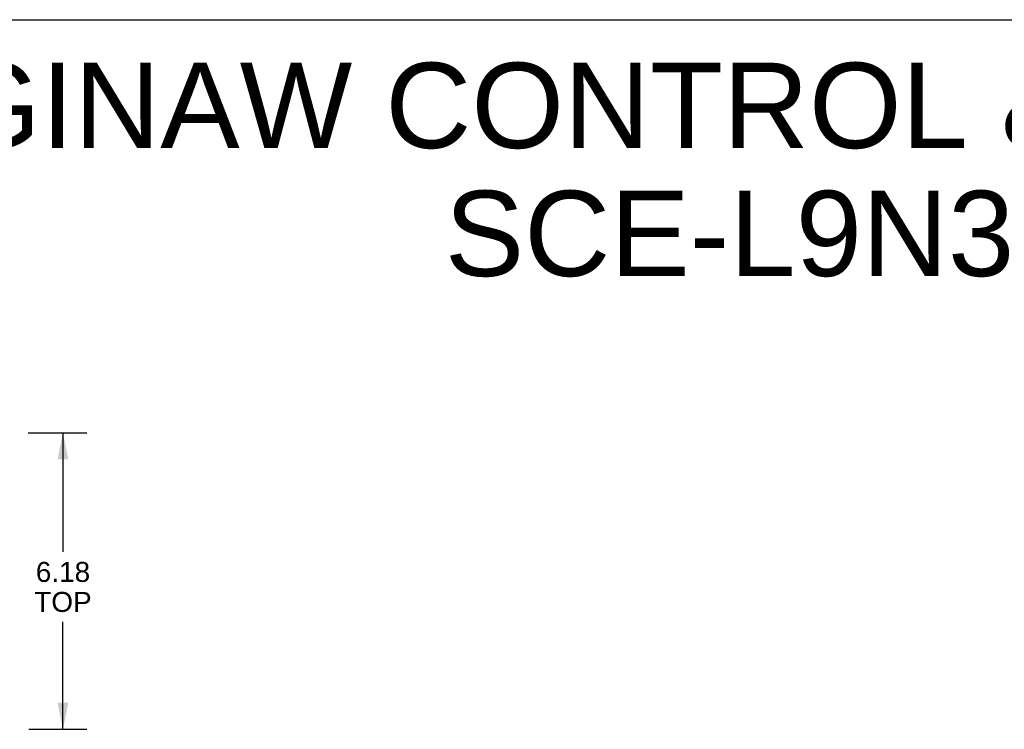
# Model space of a CAD drawing. Header units: inches. Extents: x 0 to 94.4, y 0 to 61.1.
# Tile 14 of 15: x 53.4 to 73.9, y 46.3 to 61.1. Entities that reach past the tile are written whole.
import ezdxf

# ---------------------------------------------------------------- set-up
doc = ezdxf.new("R2010")
doc.units = ezdxf.units.IN
doc.header["$LTSCALE"] = 5.194444
doc.header["$MEASUREMENT"] = 0
doc.layers.get('0').update_dxf_attribs({"linetype": 'CONTINUOUS'})
doc.layers.add('DIMENSIONS', color=7, linetype='CONTINUOUS')
doc.styles.get("Standard").update_dxf_attribs({"font": 'arial.ttf'})
doc.dimstyles.new('DIMSTYLE_1', dxfattribs={"dimtxt": 0.416667, "dimasz": 0.555556, "dimexe": 0.09, "dimexo": 0.07, "dimgap": 0.0375, "dimtad": 0, "dimtih": 1, "dimtoh": 1, "dimzin": 4, "dimdsep": 46, "dimtxsty": 'Standard', "dimblk": '_FILLED', "dimblk1": '_FILLED', "dimblk2": '_FILLED', "dimcen": 0.09, "dimazin": 1, "dimtfac": 1, "dimtdec": 3, "dimtofl": 0, "dimtmove": 0, "dimatfit": 3, "dimldrblk": '_FILLED', "dimfxl": 0, "dimtolj": 1, "dimtzin": 4, "dimarcsym": 0})

# ---------------------------------------------------------------- blocks, each defined once
blk = doc.blocks.new('_FILLED')
at = {"color": 0, "linetype": 'ByBlock'}
blk.add_solid([(0, 0), (-1, 0.2), (-1, -0.2)], dxfattribs=at)
blk = doc.blocks.new('*D2')
at = {"layer": 'DIMENSIONS', "color": 2, "linetype": 'Continuous'}
for p, q in [((53.584, 52.505), (54.812, 52.505)), ((54.312, 52.505), (54.312, 50.021)), ((54.312, 46.325), (54.312, 48.563)), ((53.604, 46.325), (54.812, 46.325))]:
    blk.add_line(p, q, dxfattribs=at)
at = {"layer": 'DIMENSIONS', "color": 2, "linetype": 'Continuous', "xscale": 0.5555555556, "yscale": 0.5555555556, "zscale": 0.5555555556}
for p, rotation in [((54.312, 52.505), 90), ((54.312, 46.325), 270)]:
    blk.add_blockref('_FILLED', p, dxfattribs=dict(at, rotation=rotation))
at = {"layer": 'DIMENSIONS', "color": 2, "linetype": 'Continuous', "insert": (54.312, 49.813), "char_height": 0.4167, "width": 1.19424, "attachment_point": 2, "line_spacing_factor": 0.9}
blk.add_mtext('6.18\\PTOP', dxfattribs=at)

msp = doc.modelspace()

# ---------------------------------------------------------------- linework, layer by layer
at = {"color": 7, "linetype": 'Continuous'}
msp.add_line((0, 61.111), (94.444, 61.111), dxfattribs=at)

# ---------------------------------------------------------------- texts
at = {"layer": 'DIMENSIONS', "color": 2, "linetype": 'Continuous', "insert": (71.101, 60.214), "char_height": 1.77778, "width": 44.90045, "attachment_point": 2, "line_spacing_factor": 0.9}
msp.add_mtext('SAGINAW CONTROL & ENGINEERING\\PSCE-L9N366LP', dxfattribs=at)

# ---------------------------------------------------------------- dimensions: what is measured, and where the dimension line sits
at = {"layer": 'DIMENSIONS', "color": 2, "linetype": 'Continuous'}
dim = msp.add_linear_dim(base=(54.312, 46.325), p1=(53.514, 52.505), p2=(53.534, 46.325), angle=270, text='<>\\PTOP', dimstyle='DIMSTYLE_1', dxfattribs=at)
dim.commit()
dim.dimension.update_dxf_attribs({"geometry": '*D2', "text_midpoint": (54.312, 49.292), "dimtype": 160})

doc.saveas('drawing.dxf')
